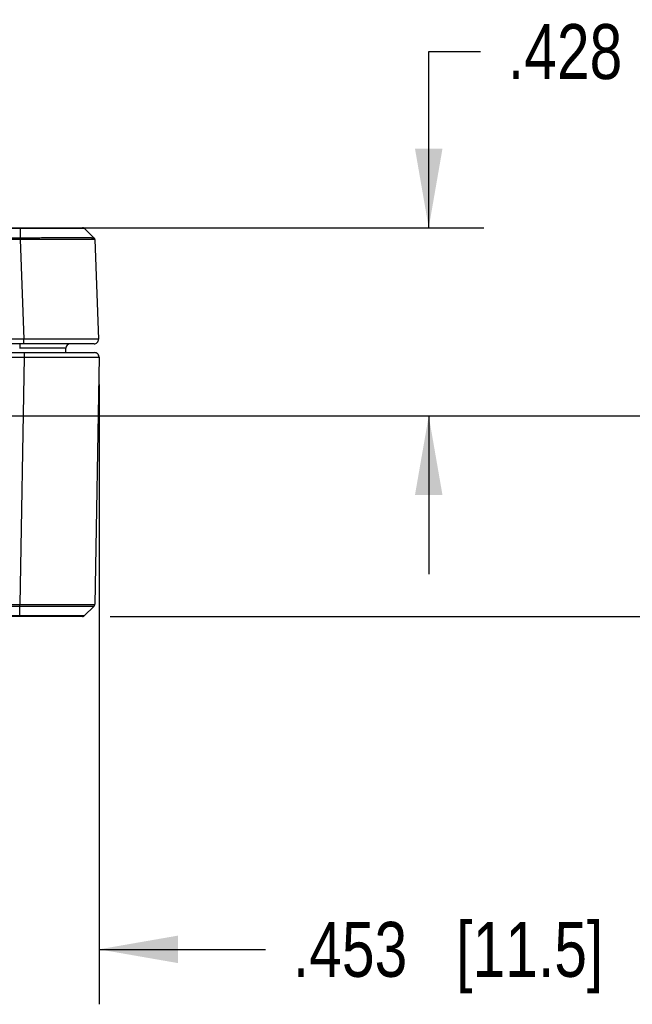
# Model space of a CAD drawing. Header units: inches. Extents: x 0 to 22, y 0 to 17.
# Tile 26 of 30: x 17.5 to 18.9, y 5.9 to 8.1. Entities that reach past the tile are written whole.
import ezdxf

# ---------------------------------------------------------------- set-up
doc = ezdxf.new("R2010")
doc.units = ezdxf.units.IN
doc.header["$LTSCALE"] = 1.21
doc.header["$MEASUREMENT"] = 0
doc.layers.get('0').update_dxf_attribs({"linetype": 'CONTINUOUS'})
doc.layers.add('DIMENSIONS', color=7, linetype='CONTINUOUS')
doc.styles.get("Standard").update_dxf_attribs({"font": 'txt', "width": 0.8})
doc.dimstyles.new('DIMSTYLE_1', dxfattribs={"dimtxt": 0.125, "dimasz": 0.18, "dimexe": 0.18, "dimexo": 0.0625, "dimgap": 0.09, "dimtad": 0, "dimtih": 1, "dimtoh": 1, "dimdec": 3, "dimzin": 4, "dimdsep": 46, "dimtxsty": 'STANDARD', "dimblk": '_FILLED', "dimblk1": '_FILLED', "dimblk2": '_FILLED', "dimcen": 0.09, "dimadec": 0, "dimazin": 0, "dimtp": 0.01, "dimtm": 0.01, "dimtfac": 1, "dimtdec": 3, "dimtofl": 0, "dimtmove": 0, "dimatfit": 3, "dimldrblk": '_FILLED', "dimfxl": 1, "dimtolj": 1, "dimtzin": 4, "dimarcsym": 0})

# ---------------------------------------------------------------- blocks, each defined once
blk = doc.blocks.new('_FILLED')
at = {"color": 0, "linetype": 'BYBLOCK'}
blk.add_solid([(0, 0), (-1, 0.174), (-1, -0.174)], dxfattribs=at)
blk = doc.blocks.new('*D10')
at = {"layer": 'DIMENSIONS', "color": 2, "linetype": 'CONTINUOUS'}
for p, q in [((17.6865, 7.2723), (17.6865, 5.863)), ((17.2337, 7.1384), (17.2337, 5.863)), ((17.2337, 5.988), (16.8737, 5.988)), ((17.6865, 5.988), (18.0649, 5.988))]:
    blk.add_line(p, q, dxfattribs=at)
at = {"layer": 'DIMENSIONS', "color": 2, "linetype": 'CONTINUOUS', "xscale": 0.18, "yscale": 0.18, "zscale": 0.18}
blk.add_blockref('_FILLED', (17.2337, 5.988), dxfattribs=at)
at = {"layer": 'DIMENSIONS', "color": 2, "linetype": 'CONTINUOUS', "xscale": 0.18, "yscale": 0.18, "zscale": 0.18, "rotation": 180}
blk.add_blockref('_FILLED', (17.6865, 5.988), dxfattribs=at)
at = {"layer": 'DIMENSIONS', "color": 2, "linetype": 'CONTINUOUS', "insert": (18.1274, 6.0505), "char_height": 0.125, "width": 1.125, "attachment_point": 1, "line_spacing_factor": 0.9}
blk.add_mtext('.453{\\Ftxt.shx;\\W1.000000;\\H0.125000; }[11.5]', dxfattribs=at)
blk = doc.blocks.new('*D11')
at = {"layer": 'DIMENSIONS', "color": 2, "linetype": 'CONTINUOUS'}
for p, q in [((19.332, 7.2009), (19.332, 7.5609)), ((17.2962, 7.2009), (19.457, 7.2009)), ((17.7117, 6.7449), (19.457, 6.7449)), ((19.332, 6.7449), (19.332, 6.3849))]:
    blk.add_line(p, q, dxfattribs=at)
at = {"layer": 'DIMENSIONS', "color": 2, "linetype": 'CONTINUOUS', "xscale": 0.18, "yscale": 0.18, "zscale": 0.18}
for p, rotation in [((19.332, 7.2009), 270), ((19.332, 6.7449), 90)]:
    blk.add_blockref('_FILLED', p, dxfattribs=dict(at, rotation=rotation))
at = {"layer": 'DIMENSIONS', "color": 2, "linetype": 'CONTINUOUS', "insert": (19.332, 7.0354), "char_height": 0.125, "width": 1.225, "attachment_point": 2, "line_spacing_factor": 0.9}
blk.add_mtext('.456{\\Ftxt.shx;\\W1.000000;\\H0.125000; }[11.58]', dxfattribs=at)
blk = doc.blocks.new('*D12')
at = {"layer": 'DIMENSIONS', "color": 2, "linetype": 'CONTINUOUS'}
for p, q in [((18.4365, 7.6289), (18.4365, 8.0294)), ((18.4365, 8.0294), (18.554, 8.0294)), ((17.5697, 7.6289), (18.5615, 7.6289)), ((17.2962, 7.2009), (18.5615, 7.2009)), ((18.4365, 7.2009), (18.4365, 6.8409))]:
    blk.add_line(p, q, dxfattribs=at)
at = {"layer": 'DIMENSIONS', "color": 2, "linetype": 'CONTINUOUS', "xscale": 0.18, "yscale": 0.18, "zscale": 0.18}
for p, rotation in [((18.4365, 7.6289), 270), ((18.4365, 7.2009), 90)]:
    blk.add_blockref('_FILLED', p, dxfattribs=dict(at, rotation=rotation))
at = {"layer": 'DIMENSIONS', "color": 2, "linetype": 'CONTINUOUS', "insert": (18.6165, 8.0919), "char_height": 0.125, "width": 1.225, "attachment_point": 1, "line_spacing_factor": 0.9}
blk.add_mtext('.428{\\Ftxt.shx;\\W1.000000;\\H0.125000; }[10.87]', dxfattribs=at)

msp = doc.modelspace()

# ---------------------------------------------------------------- linework, layer by layer
at = {"color": 7, "linetype": 'CONTINUOUS'}
for p, q in [((14.2682, 7.6289), (17.6492, 7.6289)), ((14.4102, 7.6275), (17.5072, 7.6275)), ((17.5072, 7.6289), (17.5072, 7.6288)), ((17.5072, 7.6288), (17.5072, 7.6275)), ((17.5072, 7.6275), (17.5072, 7.6053)), ((17.5072, 7.6275), (17.6527, 7.6275)), ((17.651, 7.6286), (17.6504, 7.6288)), ((17.6515, 7.6284), (17.651, 7.6286)), ((17.652, 7.6281), (17.6515, 7.6284)), ((17.6756, 7.6054), (17.6527, 7.6275)), ((17.6527, 7.6275), (17.6756, 7.6053)), ((17.5072, 7.6053), (14.4102, 7.6053)), ((17.5073, 7.6019), (14.4102, 7.6019)), ((17.5073, 7.6019), (17.5072, 7.6053)), ((17.5073, 7.6019), (17.5152, 7.3753)), ((17.6757, 7.6053), (17.6756, 7.6054)), ((17.6772, 7.6019), (17.6769, 7.602)), ((17.6771, 7.6021), (17.6771, 7.6027)), ((17.6771, 7.6021), (17.6771, 7.6021)), ((17.6772, 7.6019), (17.6771, 7.6021)), ((17.6772, 7.6019), (17.6851, 7.3753)), ((17.5152, 7.3753), (17.3841, 7.3753)), ((17.5152, 7.3649), (17.5152, 7.3753)), ((17.6751, 7.3649), (17.035, 7.3649)), ((17.0555, 7.3449), (17.6765, 7.3449)), ((17.611, 7.3551), (17.506, 7.3551)), ((17.5061, 7.3649), (17.5061, 7.3551)), ((17.5165, 7.3449), (17.5165, 7.3348)), ((17.6109, 7.3449), (17.611, 7.3551)), ((17.3855, 7.3348), (17.5165, 7.3348)), ((17.5165, 7.3348), (17.5067, 6.772)), ((17.5165, 7.3348), (17.6865, 7.3348)), ((17.6865, 7.3348), (17.6767, 6.772)), ((14.4107, 6.772), (17.5067, 6.772)), ((14.4108, 6.7685), (17.5067, 6.7685)), ((17.5067, 6.7449), (17.5067, 6.7685)), ((17.6527, 6.7464), (17.6752, 6.7685)), ((17.6527, 6.7464), (17.6752, 6.7685)), ((17.6758, 6.7692), (17.6761, 6.7698)), ((17.6761, 6.7698), (17.6764, 6.7704)), ((17.6764, 6.7719), (17.6767, 6.772)), ((17.6764, 6.7704), (17.6766, 6.771)), ((17.6766, 6.771), (17.6767, 6.7717)), ((17.6767, 6.772), (17.6767, 6.7718)), ((17.6767, 6.7717), (17.6767, 6.7717)), ((17.6492, 6.7449), (14.2683, 6.7449)), ((17.5067, 6.7464), (14.4108, 6.7464)), ((17.6527, 6.7464), (17.5067, 6.7464)), ((17.6492, 6.7449), (17.6498, 6.745)), ((17.6492, 6.7449), (17.6498, 6.745)), ((17.6498, 6.745), (17.6504, 6.7451)), ((17.6504, 6.7451), (17.651, 6.7453)), ((17.651, 6.7453), (17.6515, 6.7455)), ((17.6525, 6.7462), (17.6527, 6.7464))]:
    msp.add_line(p, q, dxfattribs=at)
for points in [[(17.6504, 7.6288), (17.6498, 7.6289), (17.6492, 7.6289)], [(17.6527, 7.6275), (17.6525, 7.6277), (17.652, 7.6281)], [(17.6771, 7.6027), (17.6769, 7.6033), (17.6767, 7.6039), (17.6764, 7.6044), (17.6761, 7.6048), (17.6757, 7.6053)], [(17.6752, 6.7685), (17.6754, 6.7687), (17.6758, 6.7692)], [(17.6515, 6.7455), (17.652, 6.7458), (17.6525, 6.7462)]]:
    msp.add_lwpolyline(points, dxfattribs=at)
for centre, radius, start, end in [((17.6722, 7.6018), 0.005, 46, 46.1334), ((17.6751, 7.3749), 0.01, 270.0068, 1.9998), ((17.621, 7.3549), 0.01, 89.9868, 178.9998), ((17.6765, 7.3349), 0.01, 359, 90), ((15.895, 6.7867), 1.6117, 359.3512, 359.4752), ((17.6492, 6.7499), 0.005, 314.5, 314.6103)]:
    msp.add_arc(centre, radius, start, end, dxfattribs=at)
for points, knots in [([(17.6756, 7.6054), (17.6756, 7.6054), (17.6756, 7.6054), (17.6756, 7.6054), (17.6756, 7.6054), (17.6755, 7.6054), (17.6755, 7.6054), (17.6755, 7.6054), (17.6754, 7.6054), (17.6752, 7.6054), (17.6751, 7.6054), (17.6749, 7.6054), (17.6747, 7.6055), (17.6745, 7.6055), (17.6741, 7.6055), (17.6736, 7.6055), (17.673, 7.6055), (17.6722, 7.6055), (17.6713, 7.6055), (17.6703, 7.6055), (17.6693, 7.6055), (17.6681, 7.6056), (17.6668, 7.6056), (17.6655, 7.6056), (17.664, 7.6056), (17.6619, 7.6056), (17.659, 7.6056), (17.6553, 7.6057), (17.6512, 7.6057), (17.6468, 7.6057), (17.642, 7.6057), (17.6369, 7.6057), (17.6315, 7.6057), (17.6258, 7.6057), (17.6199, 7.6057), (17.6136, 7.6057), (17.6071, 7.6057), (17.6004, 7.6057), (17.5934, 7.6057), (17.5862, 7.6056), (17.5789, 7.6056), (17.5714, 7.6056), (17.5637, 7.6056), (17.5559, 7.6055), (17.5479, 7.6055), (17.5372, 7.6055), (17.5263, 7.6055), (17.5154, 7.6054), (17.5099, 7.6054), (17.5072, 7.6054)], [0, 0, 0, 0, 0.00007, 0.000173, 0.000311, 0.000485, 0.000695, 0.000942, 0.001547, 0.002298, 0.003197, 0.004244, 0.005438, 0.00678, 0.008269, 0.011692, 0.015704, 0.020306, 0.025494, 0.031268, 0.037621, 0.044549, 0.052046, 0.06011, 0.068734, 0.077916, 0.097929, 0.120103, 0.144378, 0.170691, 0.198983, 0.229194, 0.261253, 0.295078, 0.330585, 0.367692, 0.406315, 0.44636, 0.487725, 0.53031, 0.574016, 0.618742, 0.664382, 0.710824, 0.757956, 0.805668, 0.902369, 0.951127, 1, 1, 1, 1]), ([(17.6769, 7.602), (17.6768, 7.602), (17.6768, 7.602), (17.6765, 7.602), (17.6762, 7.602), (17.6758, 7.6021), (17.6752, 7.6021), (17.6745, 7.6021), (17.6738, 7.6021), (17.673, 7.6021), (17.6717, 7.6021), (17.6698, 7.6022), (17.6673, 7.6022), (17.6644, 7.6022), (17.6612, 7.6022), (17.6577, 7.6023), (17.6538, 7.6023), (17.6496, 7.6023), (17.645, 7.6023), (17.6402, 7.6023), (17.6331, 7.6023), (17.6236, 7.6023), (17.6115, 7.6023), (17.5984, 7.6023), (17.5869, 7.6023), (17.5774, 7.6022), (17.5675, 7.6022), (17.5573, 7.6022), (17.5471, 7.6021), (17.5392, 7.6021), (17.5313, 7.6021), (17.5206, 7.602), (17.5126, 7.602), (17.5073, 7.6019)], [0, 0, 0, 0, 0.000738, 0.001616, 0.003789, 0.006518, 0.009803, 0.013642, 0.018033, 0.022973, 0.028461, 0.041066, 0.055818, 0.072685, 0.091629, 0.112606, 0.135572, 0.160473, 0.187255, 0.215858, 0.246218, 0.311933, 0.383811, 0.461208, 0.54343, 0.586121, 0.629739, 0.719364, 0.76517, 0.811502, 0.858256, 0.905327, 1, 1, 1, 1]), ([(17.6851, 7.3753), (17.6851, 7.3753), (17.6851, 7.3753), (17.6851, 7.3753), (17.6851, 7.3753), (17.6851, 7.3753), (17.685, 7.3753), (17.685, 7.3753), (17.685, 7.3753), (17.685, 7.3753), (17.6849, 7.3753), (17.6849, 7.3753), (17.6848, 7.3753), (17.6847, 7.3753), (17.6846, 7.3753), (17.6844, 7.3753), (17.6842, 7.3753), (17.684, 7.3753), (17.6838, 7.3753), (17.6835, 7.3753), (17.6832, 7.3753), (17.6829, 7.3753), (17.6824, 7.3753), (17.6818, 7.3753), (17.6809, 7.3753), (17.6799, 7.3754), (17.6789, 7.3754), (17.6777, 7.3754), (17.6765, 7.3754), (17.6751, 7.3754), (17.6737, 7.3754), (17.6715, 7.3754), (17.6686, 7.3754), (17.6649, 7.3754), (17.6608, 7.3754), (17.6563, 7.3754), (17.6515, 7.3754), (17.6464, 7.3754), (17.641, 7.3754), (17.6352, 7.3754), (17.6292, 7.3754), (17.6206, 7.3754), (17.6093, 7.3754), (17.595, 7.3754), (17.58, 7.3754), (17.5643, 7.3754), (17.5482, 7.3753), (17.5318, 7.3753), (17.5207, 7.3753), (17.5152, 7.3753)], [0, 0, 0, 0, 0.000008, 0.000024, 0.000049, 0.000083, 0.000178, 0.000311, 0.000481, 0.000688, 0.000933, 0.001215, 0.001535, 0.001893, 0.002721, 0.003699, 0.004827, 0.006105, 0.007532, 0.009109, 0.010834, 0.012709, 0.014732, 0.019222, 0.024303, 0.029972, 0.036225, 0.043058, 0.050467, 0.058449, 0.066997, 0.076108, 0.095993, 0.118056, 0.142244, 0.168499, 0.196759, 0.226954, 0.259012, 0.292857, 0.328406, 0.365573, 0.444402, 0.528582, 0.617302, 0.709707, 0.804905, 0.901981, 1, 1, 1, 1]), ([(17.5067, 6.772), (17.5094, 6.7719), (17.5147, 6.7719), (17.5228, 6.7719), (17.5307, 6.7719), (17.5387, 6.7719), (17.5465, 6.7719), (17.5568, 6.7719), (17.5669, 6.7718), (17.5769, 6.7718), (17.5864, 6.7718), (17.5979, 6.7718), (17.611, 6.7718), (17.6231, 6.7718), (17.6326, 6.7718), (17.6397, 6.7718), (17.6459, 6.7718), (17.6518, 6.7718), (17.6572, 6.7718), (17.6608, 6.7718), (17.664, 6.7718), (17.6668, 6.7718), (17.6693, 6.7719), (17.6715, 6.7719), (17.673, 6.7719), (17.6741, 6.7719), (17.6747, 6.7719), (17.6753, 6.7719), (17.6757, 6.7719), (17.6761, 6.7719), (17.6763, 6.7719), (17.6764, 6.7719)], [0, 0, 0, 0, 0.047391, 0.094677, 0.141751, 0.188507, 0.234842, 0.28065, 0.370279, 0.4139, 0.456593, 0.538818, 0.616217, 0.688098, 0.753815, 0.784176, 0.812781, 0.864466, 0.887432, 0.90841, 0.927352, 0.944218, 0.958968, 0.971569, 0.981993, 0.986382, 0.990218, 0.993499, 0.996224, 0.998391, 1, 1, 1, 1]), ([(17.5067, 6.7685), (17.5094, 6.7685), (17.5149, 6.7685), (17.5231, 6.7684), (17.5313, 6.7684), (17.5394, 6.7684), (17.5475, 6.7684), (17.5554, 6.7684), (17.5633, 6.7684), (17.571, 6.7684), (17.5785, 6.7684), (17.5859, 6.7683), (17.5931, 6.7683), (17.6, 6.7683), (17.6068, 6.7683), (17.6133, 6.7683), (17.6195, 6.7683), (17.6255, 6.7683), (17.6312, 6.7683), (17.6366, 6.7683), (17.6417, 6.7683), (17.6465, 6.7683), (17.6509, 6.7683), (17.655, 6.7683), (17.6587, 6.7684), (17.6616, 6.7684), (17.6637, 6.7684), (17.6651, 6.7684), (17.6665, 6.7684), (17.6678, 6.7684), (17.6689, 6.7684), (17.67, 6.7684), (17.6709, 6.7684), (17.6718, 6.7684), (17.6726, 6.7684), (17.6732, 6.7684), (17.6736, 6.7684), (17.6738, 6.7684), (17.6741, 6.7684), (17.6743, 6.7684), (17.6745, 6.7684), (17.6747, 6.7684), (17.6748, 6.7684), (17.6749, 6.7684), (17.675, 6.7685), (17.675, 6.7685), (17.6751, 6.7685), (17.6751, 6.7685), (17.6751, 6.7685), (17.6752, 6.7685), (17.6752, 6.7685), (17.6752, 6.7685), (17.6752, 6.7685), (17.6752, 6.7685)], [0, 0, 0, 0, 0.048951, 0.097786, 0.146387, 0.194637, 0.242421, 0.289622, 0.336129, 0.381831, 0.426614, 0.470373, 0.513005, 0.554412, 0.594493, 0.633145, 0.670274, 0.705797, 0.739631, 0.771692, 0.801897, 0.830175, 0.856467, 0.880712, 0.902848, 0.922814, 0.931967, 0.940563, 0.948594, 0.956058, 0.96295, 0.969265, 0.974997, 0.980143, 0.9847, 0.988665, 0.990426, 0.992038, 0.993502, 0.994818, 0.995985, 0.997004, 0.997874, 0.998595, 0.9989, 0.999168, 0.999399, 0.999592, 0.999749, 0.999868, 0.999951, 0.99998, 1, 1, 1, 1])]:
    msp.add_open_spline(points, degree=3, knots=knots, dxfattribs=at)

# ---------------------------------------------------------------- dimensions: what is measured, and where the dimension line sits
at = {"layer": 'DIMENSIONS', "color": 2, "linetype": 'CONTINUOUS'}
for base, p1, angle, picture, middle in [((18.4365, 7.2009), (17.5697, 7.6289), 270, '*D12', (19.229, 8.0294)), ((19.332, 7.2009), (17.7117, 6.7449), 90, '*D11', (19.207, 6.9729))]:
    dim = msp.add_linear_dim(base=base, p1=p1, p2=(17.2962, 7.2009), angle=angle, dimstyle='DIMSTYLE_1', dxfattribs=at)
    dim.commit()
    dim.dimension.update_dxf_attribs({"geometry": picture, "text_midpoint": middle, "dimtype": 160})
dim = msp.add_linear_dim(base=(17.6865, 5.988), p1=(17.2337, 7.1384), p2=(17.6865, 7.2723), dimstyle='DIMSTYLE_1', dxfattribs=at)
dim.commit()
dim.dimension.update_dxf_attribs({"geometry": '*D10', "text_midpoint": (18.6899, 5.988), "dimtype": 160})

doc.saveas('drawing.dxf')
